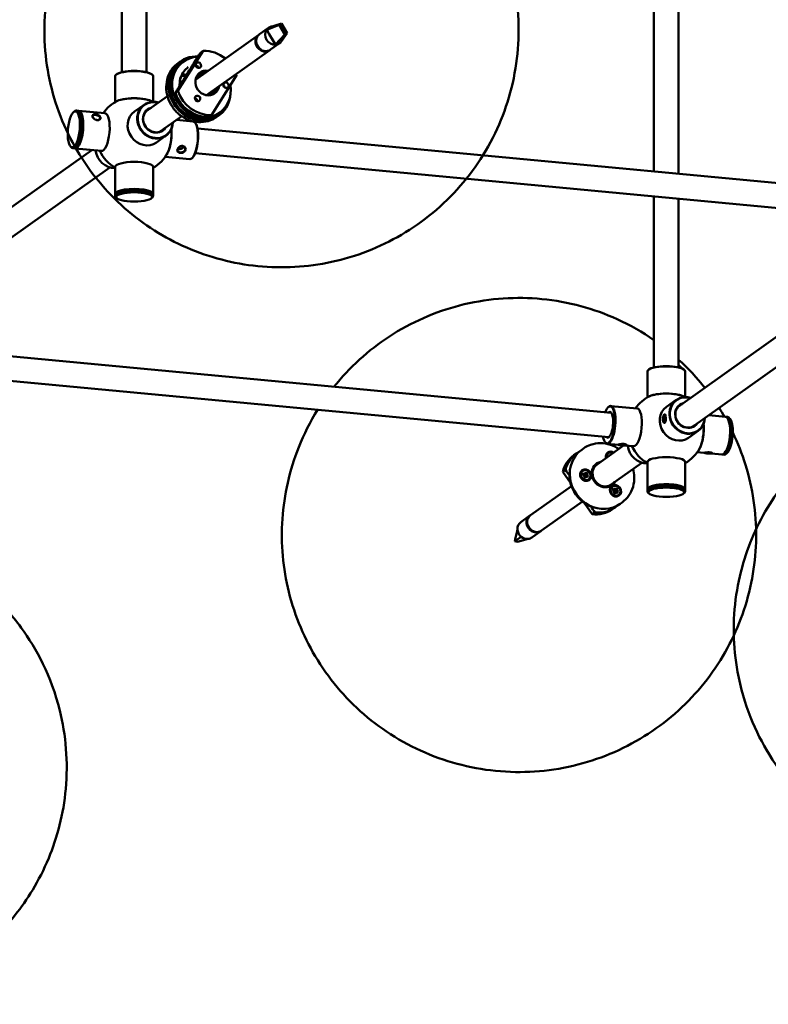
# Model space of a CAD drawing. Header units: millimetres. Extents: x 439 to 5173, y 102 to 3728.
# Tile 9 of 12: x 4333 to 4728, y 152 to 671. Entities that reach past the tile are written whole.
import ezdxf

# ---------------------------------------------------------------- set-up
doc = ezdxf.new("R2010")
doc.units = ezdxf.units.MM
doc.header["$LTSCALE"] = 18
doc.layers.add('Widoczne (ISO)', color=7, linetype='Continuous', lineweight=50)

msp = doc.modelspace()

# ---------------------------------------------------------------- linework, layer by layer
at = {"layer": 'Widoczne (ISO)', "linetype": 'Continuous', "lineweight": 50}
for p, q in [((4386.56, 643.5), (4386.56, 831.48)), ((4399.56, 643.5), (4399.56, 831.48)), ((4667.33, 591.01), (4667.33, 675.64)), ((4680.33, 589.79), (4680.33, 675.64)), ((4459.21, 663.5), (4464, 666.9)), ((4469.57, 668.48), (4463, 665.88)), ((4464.35, 663.57), (4463, 665.88)), ((4470.76, 669.15), (4469.57, 668.48)), ((4469.57, 668.48), (4470.13, 667.53)), ((4470.76, 669.15), (4469.72, 668.81)), ((4470.13, 667.53), (4472.05, 664.26)), ((4471.32, 668.2), (4470.76, 669.15)), ((4473.24, 664.93), (4471.32, 668.2)), ((4425.42, 639.46), (4458.87, 663.25)), ((4466.28, 660.3), (4464.35, 663.57)), ((4467.63, 657.99), (4466.28, 660.3)), ((4472.61, 663.31), (4467.63, 657.99)), ((4473.8, 663.98), (4470.8, 659.77)), ((4472.05, 664.26), (4472.61, 663.31)), ((4472.61, 663.31), (4473.8, 663.98)), ((4473.8, 663.98), (4473.24, 664.93)), ((4431.21, 631.31), (4464.67, 655.1)), ((4465.01, 655.35), (4469.8, 658.75)), ((4429.52, 654.74), (4416.18, 633.56)), ((4428.15, 653.76), (4429.52, 654.74)), ((4417.42, 649.12), (4416.4, 648.39)), ((4418, 648.3), (4419.03, 649.03)), ((4421.56, 646.06), (4421.28, 645.86)), ((4423.01, 646.16), (4423.45, 646.48)), ((4383.06, 641.4), (4383.06, 627.64)), ((4383.62, 642.28), (4383.43, 642.1)), ((4402.5, 642.28), (4402.7, 642.1)), ((4403.06, 641.4), (4403.06, 627.85)), ((4420.03, 641.27), (4420.13, 641.22)), ((4433.82, 620.81), (4447.16, 641.99)), ((4441.55, 635.21), (4441.51, 635.15)), ((4410.61, 630.78), (4399.26, 622.71)), ((4414.82, 632.57), (4414.62, 632.25)), ((4414.62, 632.25), (4414.87, 632.43)), ((4416.18, 633.56), (4414.81, 632.58)), ((4398.27, 626.3), (4393.21, 622.7)), ((4360.97, 622.28), (4361.42, 622.71)), ((4362.63, 623.23), (4363.57, 623.14)), ((4363.76, 623.13), (4377.67, 621.82)), ((4418.15, 620.18), (4406.8, 612.11)), ((4432.45, 619.84), (4433.82, 620.81)), ((4437.71, 620.59), (4436.68, 619.86)), ((4437.13, 621.41), (4438.15, 622.14)), ((4424.24, 617.43), (4415.44, 618.26)), ((4425.48, 616.49), (4425.33, 616.69)), ((4805.33, 578.01), (4426.51, 613.7)), ((4409.86, 610), (4404.8, 606.4)), ((4359.3, 604.56), (4359.67, 604.06)), ((4360.76, 603.32), (4361.7, 603.23)), ((4361.89, 603.21), (4375.79, 601.9)), ((4238.6, 508.46), (4370.69, 602.38)), ((4422.36, 597.52), (4409.37, 598.74)), ((4423.76, 598.21), (4423.58, 598.04)), ((4804.11, 565.07), (4425.29, 600.76)), ((4246.13, 497.86), (4380.2, 593.2)), ((4383.06, 579.24), (4383.06, 593.53)), ((4403.06, 579.24), (4403.06, 593.53)), ((4383.06, 578.08), (4383.06, 579.04)), ((4383.91, 576.94), (4383.43, 577.38)), ((4402.22, 576.94), (4402.7, 577.38)), ((4403.06, 578.08), (4403.06, 579.04)), ((4667.33, 487.66), (4667.33, 577.96)), ((4680.33, 487.66), (4680.33, 576.73)), ((4812.12, 560.8), (4680.03, 466.87)), ((4821.63, 551.62), (4687.56, 456.28)), ((4265.85, 499.45), (4644.66, 463.76)), ((4264.63, 486.51), (4643.44, 450.82)), ((4663.83, 485.57), (4663.83, 471.81)), ((4664.38, 486.44), (4664.19, 486.26)), ((4683.27, 486.44), (4683.46, 486.26)), ((4683.83, 485.57), (4683.83, 472.01)), ((4679.04, 470.46), (4673.98, 466.86)), ((4643.13, 466.6), (4643.31, 466.77)), ((4644.52, 467.29), (4658.43, 465.98)), ((4672.52, 462.53), (4672.74, 462.76)), ((4672.26, 461.12), (4672.66, 462.07)), ((4672.32, 459.71), (4672.26, 461.12)), ((4672.26, 461.12), (4673.14, 461.09)), ((4672.78, 459.25), (4672.32, 459.71)), ((4672.32, 459.71), (4672.96, 459.69)), ((4672.4, 458.81), (4672.57, 458.61)), ((4672.66, 462.07), (4673.12, 461.61)), ((4673.18, 460.2), (4672.78, 459.25)), ((4673.12, 461.61), (4673.18, 460.2)), ((4705, 461.59), (4696.2, 462.42)), ((4706.13, 461.49), (4705.19, 461.58)), ((4706.24, 460.65), (4706.1, 460.86)), ((4707.59, 460.24), (4707.22, 460.75)), ((4690.63, 454.16), (4685.57, 450.56)), ((4641.41, 448.32), (4641.56, 448.12)), ((4642.65, 447.38), (4648.55, 446.82)), ((4648.68, 446.78), (4648.54, 446.94)), ((4649.25, 446.84), (4650.21, 446.94)), ((4649.7, 446.63), (4649.71, 446.89)), ((4650.21, 446.94), (4651.62, 446.84)), ((4625.08, 441.29), (4626.45, 442.27)), ((4629.18, 444.21), (4630.21, 444.94)), ((4637.27, 436.46), (4651.3, 446.44)), ((4643.25, 442.41), (4643.16, 442.35)), ((4649.7, 446.63), (4649.25, 446.84)), ((4651.11, 446.52), (4649.7, 446.63)), ((4651.11, 446.52), (4651.13, 446.88)), ((4652.07, 446.63), (4651.11, 446.52)), ((4651.62, 446.84), (4652.07, 446.63)), ((4652.16, 446.48), (4656.56, 446.07)), ((4652.64, 446.61), (4652.78, 446.73)), ((4693.69, 442.57), (4690.13, 442.91)), ((4693.95, 442.51), (4693.85, 442.62)), ((4694.56, 442.53), (4695.6, 442.56)), ((4694.89, 442.38), (4694.56, 442.53)), ((4694.89, 442.38), (4694.9, 442.54)), ((4696.27, 442.26), (4694.89, 442.38)), ((4695.6, 442.56), (4696.98, 442.44)), ((4696.27, 442.26), (4696.28, 442.5)), ((4697.32, 442.29), (4696.27, 442.26)), ((4696.98, 442.44), (4697.32, 442.29)), ((4703.13, 441.68), (4697.59, 442.2)), ((4697.92, 442.27), (4698.07, 442.4)), ((4704.52, 442.37), (4704.34, 442.2)), ((4705.92, 442.52), (4705.47, 442.1)), ((4643.49, 441.15), (4643.68, 441.03)), ((4644.19, 441.62), (4644.28, 441.45)), ((4644.19, 441.62), (4644.26, 441.44)), ((4644.26, 441.44), (4644.19, 441.62)), ((4644.8, 425.87), (4660.97, 437.37)), ((4663.83, 423.4), (4663.83, 437.7)), ((4683.83, 423.4), (4683.83, 437.7)), ((4704.26, 441.58), (4703.32, 441.66)), ((4619.25, 432.56), (4620.61, 433.53)), ((4623.26, 426.77), (4619.25, 432.56)), ((4629.65, 433.04), (4629.57, 432.98)), ((4629.9, 431.79), (4630.63, 431.31)), ((4630.88, 431.33), (4630.5, 430.91)), ((4630.59, 432.26), (4631.04, 431.43)), ((4630.59, 432.26), (4630.9, 431.46)), ((4630.91, 431.38), (4630.59, 432.26)), ((4631.24, 431.48), (4630.77, 430.97)), ((4631.44, 432.4), (4631.29, 431.57)), ((4632.08, 432.11), (4631.68, 431.39)), ((4631.77, 431.1), (4632.6, 431.34)), ((4632.6, 431.34), (4631.84, 430.96)), ((4632.6, 431.34), (4631.85, 431.03)), ((4629.67, 431.15), (4630.5, 430.92)), ((4629.89, 430.26), (4630.65, 430.65)), ((4629.89, 430.26), (4630.56, 430.52)), ((4630.72, 430.51), (4629.89, 430.26)), ((4630.41, 429.5), (4630.81, 430.21)), ((4630.58, 430.53), (4630.56, 430.52)), ((4631.31, 430.17), (4630.66, 429.89)), ((4631.06, 429.2), (4631.21, 430.03)), ((4631.67, 430.32), (4631.37, 430.19)), ((4631.9, 429.35), (4631.45, 430.18)), ((4631.9, 429.35), (4631.51, 430.08)), ((4631.58, 430.23), (4631.9, 429.35)), ((4632.59, 429.82), (4631.86, 430.3)), ((4632.82, 430.46), (4632, 430.69)), ((4632.84, 428.56), (4632.76, 428.5)), ((4623.77, 425.03), (4602.22, 409.71)), ((4645.42, 424.78), (4645.33, 424.72)), ((4645.44, 422.88), (4646.26, 422.65)), ((4645.66, 423.52), (4646.4, 423.04)), ((4645.66, 421.99), (4646.42, 422.38)), ((4645.66, 421.99), (4646.33, 422.25)), ((4646.48, 422.24), (4645.66, 421.99)), ((4646.18, 421.23), (4646.57, 421.95)), ((4646.65, 423.06), (4646.26, 422.65)), ((4646.35, 422.27), (4646.33, 422.25)), ((4646.36, 423.99), (4646.81, 423.16)), ((4646.36, 423.99), (4646.66, 423.19)), ((4646.68, 423.11), (4646.36, 423.99)), ((4647.08, 421.9), (4646.42, 421.62)), ((4647.01, 423.21), (4646.54, 422.7)), ((4646.82, 420.94), (4646.97, 421.77)), ((4647.2, 424.13), (4647.05, 423.3)), ((4647.44, 422.05), (4647.14, 421.92)), ((4647.66, 421.08), (4647.21, 421.91)), ((4647.66, 421.08), (4647.28, 421.82)), ((4647.35, 421.96), (4647.66, 421.08)), ((4647.84, 423.84), (4647.45, 423.12)), ((4647.54, 422.83), (4648.37, 423.08)), ((4648.37, 423.08), (4647.6, 422.69)), ((4648.37, 423.08), (4647.61, 422.76)), ((4648.36, 421.55), (4647.62, 422.03)), ((4648.58, 422.19), (4647.76, 422.42)), ((4663.83, 422.24), (4663.83, 423.21)), ((4664.67, 421.1), (4664.19, 421.55)), ((4682.98, 421.1), (4683.46, 421.55)), ((4683.83, 422.24), (4683.83, 423.21)), ((4629.56, 416.88), (4608.02, 401.56)), ((4634.74, 410.18), (4630.67, 416.06)), ((4648.6, 420.29), (4648.52, 420.23)), ((4649.46, 415.69), (4650.49, 416.42)), ((4636.11, 411.15), (4634.74, 410.18)), ((4645.36, 412.77), (4646.73, 413.74)), ((4601.88, 409.46), (4597.09, 406.06)), ((4594.14, 397.04), (4594.89, 400.55)), ((4594.89, 400.55), (4595.11, 401.57)), ((4595.11, 401.57), (4595.32, 401.86)), ((4607.68, 401.31), (4602.89, 397.91)), ((4593.92, 396.02), (4597.25, 398.32)), ((4593.92, 396.02), (4594.14, 397.04)), ((4595.3, 395.58), (4593.92, 396.02)), ((4595.3, 395.58), (4600.92, 397.16))]:
    msp.add_line(p, q, dxfattribs=at)
for centre, start, end in [((4393.06, 610.32), 115.8865, 144.6185), ((4393.06, 610.32), 61.1215, 64.1135), ((4393.06, 610.32), 204.6185, 240), ((4393.06, 610.32), 300, 331.6471), ((4673.83, 454.49), 115.8865, 144.6185), ((4673.83, 454.49), 61.1215, 64.1135), ((4673.83, 454.49), 204.6185, 240), ((4673.83, 454.49), 300, 331.6471)]:
    msp.add_arc(centre, 20, start, end, dxfattribs=at)
for centre, major_axis, ratio, start_param, end_param in [((4466.9, 662.83), (-2.9, 4.07), 0.907673, 0.315624, 2.634183), ((4466.9, 662.83), (-2.9, 4.07), 0.907673, 5.971453, 6.59881), ((4461.77, 659.18), (-2.9, 4.07), 0.907673, 6.236932, 9.471031), ((4462.11, 659.42), (2.9, -4.07), 0.907673, 3.141593, 6.283185), ((4431.67, 637.77), (10.14, -14.26), 0.907673, 1.860548, 2.608131), ((4466.9, 662.83), (2.9, -4.07), 0.907673, 5.775776, 6.59881), ((4427.57, 634.86), (10.14, -14.26), 0.907673, 2.518722, 7.116201), ((4428.59, 635.59), (-9.56, 13.45), 0.907673, 5.738749, 10.497619), ((4427.57, 634.86), (-9.56, 13.45), 0.907673, 0, 3.141593), ((4431.67, 637.77), (3.91, -5.5), 0.907673, 2.404969, 7.019809), ((4426.03, 645.26), (-0.87, 1.22), 0.907673, 4.886247, 5.893818), ((4425.24, 645.91), (0.692, -0.972), 0.907673, 0.959602, 1.331884), ((4425.14, 645.84), (-0.87, 1.22), 0.907673, 4.099342, 4.206573), ((4393.06, 641.4), (-10, 0), 0.258819, 3.141593, 6.283185), ((4393.06, 641.6), (9.8, 0), 0.258819, 0.271264, 2.870329), ((4420.14, 639.34), (-1.74, 2.44), 0.907673, 5.419167, 7.871522), ((4419.12, 638.61), (-1.74, 2.44), 0.907673, 5.290283, 6.049892), ((4427.57, 634.86), (-3.07, 4.32), 0.907673, 5.945114, 6.054859), ((4427.57, 634.86), (-3.48, 4.89), 0.907673, 5.6975, 5.958782), ((4427.4, 634.73), (-3.77, 5.3), 0.907673, 5.590025, 5.871128), ((4427.57, 634.86), (4.06, -5.7), 0.907673, 2.366399, 2.685362), ((4428.59, 635.59), (-4.06, 5.7), 0.907673, 5.507992, 5.918945), ((4429.99, 636.58), (-3.91, 5.5), 0.907673, 5.546561, 6.114355), ((4429.28, 636.07), (-4.06, 5.7), 0.907673, 5.507992, 5.954537), ((4431.67, 637.77), (10.14, -14.26), 0.907673, 1.248701, 1.281045), ((4428.59, 635.59), (4.06, -5.7), 0.907673, 0.364241, 0.775193), ((4429.99, 636.58), (3.91, -5.5), 0.907673, 0.16883, 0.736624), ((4429.28, 636.07), (4.06, -5.7), 0.907673, 0.328649, 0.775193), ((4439.23, 635.73), (-0.87, 1.22), 0.907673, 4.02101, 4.927504), ((4393.06, 627.11), (10, 0), 0.258819, 0.322376, 2.819217), ((4393.06, 627.11), (9.9, 0), 0.258819, 0.489959, 2.651634), ((4429.28, 636.07), (9.56, -13.45), 0.907673, 4.380234, 5.506747), ((4430.3, 636.8), (-10.14, 14.26), 0.907673, 1.248701, 2.608131), ((4431.67, 637.77), (-10.14, 14.26), 0.907673, 1.248701, 2.608131), ((4424.62, 628.68), (0.87, -1.22), 0.907673, 0.736364, 1.684504), ((4427.57, 634.86), (3.07, -4.32), 0.907673, 0.228326, 0.338071), ((4427.57, 634.86), (3.48, -4.89), 0.907673, 0.324403, 0.585686), ((4427.4, 634.73), (-3.77, 5.3), 0.907673, 3.55365, 3.834753), ((4427.57, 634.86), (4.06, -5.7), 0.907673, 0.45623, 0.775193), ((4361.7, 613.28), (-0.94, -9.96), 0.330366, 5.925594, 9.782369), ((4404.07, 618.15), (-5.8, 8.15), 0.907673, 5.419973, 10.28799), ((4404.14, 618.2), (5.68, -7.99), 0.907673, 2.29597, 7.128808), ((4404.14, 618.2), (-3.97, 5.58), 0.907673, 5.962137, 9.745826), ((4404.07, 618.15), (3.85, -5.42), 0.907673, 2.928794, 6.495984), ((4425.65, 629.41), (0.87, -1.22), 0.907673, 6.248883, 6.300968), ((4362.64, 613.19), (0.94, 9.96), 0.330366, 3.141593, 6.283185), ((4362.82, 613.17), (-0.94, -9.96), 0.330366, 6.254612, 9.453352), ((4376.73, 611.86), (0.94, 9.96), 0.330366, 3.141593, 6.283185), ((4399.01, 614.55), (5.8, -8.15), 0.907673, 3.141593, 6.283185), ((4409.4, 608.78), (0.94, 9.96), 0.330366, 3.615062, 5.240709), ((4409.4, 608.78), (-0.93, -9.85), 0.330366, 0.662038, 2.096362), ((4423.3, 607.47), (0.94, 9.96), 0.330366, 3.141593, 6.283185), ((4423.49, 607.45), (-0.92, -9.76), 0.330366, 0.357591, 2.784002), ((4382.06, 602.49), (-5.8, 8.15), 0.907673, 1.028805, 2.584325), ((4393.06, 593.53), (-10, 0), 0.258819, 3.141593, 6.283185), ((4393.06, 578.08), (10, 0), 0.258819, 6.011922, 9.696042), ((4393.06, 579.24), (10, 0), 0.258819, 6.245856, 9.462107), ((4393.06, 579.04), (-10, 0), 0.258819, 3.141593, 6.283185), ((4673.83, 485.57), (-10, 0), 0.258819, 3.141593, 6.283185), ((4673.83, 485.76), (9.8, 0), 0.258819, 0.271264, 2.870329), ((4673.83, 471.27), (10, 0), 0.258819, 0.322376, 2.819217), ((4673.83, 471.27), (9.9, 0), 0.258819, 0.489959, 2.651634), ((4643.4, 457.35), (0.92, 9.76), 0.330366, 2.29597, 7.128808), ((4643.59, 457.34), (-0.94, -9.96), 0.330366, 5.925594, 9.782369), ((4684.83, 462.31), (-5.8, 8.15), 0.907673, 5.419973, 10.28799), ((4684.9, 462.36), (5.68, -7.99), 0.907673, 2.29597, 7.128808), ((4684.9, 462.36), (-3.97, 5.58), 0.907673, 5.962137, 9.745826), ((4684.83, 462.31), (3.85, -5.42), 0.907673, 2.928794, 6.495984), ((4643.4, 457.35), (-0.64, -6.82), 0.330366, 5.962137, 9.745826), ((4643.59, 457.34), (0.62, 6.62), 0.330366, 5.965551, 6.495984), ((4657.49, 456.03), (0.94, 9.96), 0.330366, 3.141593, 6.283185), ((4679.77, 458.71), (5.8, -8.15), 0.907673, 3.141593, 6.283185), ((4690.16, 452.95), (0.94, 9.96), 0.330366, 3.615062, 5.240709), ((4690.16, 452.95), (-0.93, -9.85), 0.330366, 0.662038, 2.096362), ((4704.07, 451.64), (0.94, 9.96), 0.330366, 3.141593, 6.283185), ((4704.25, 451.62), (-0.94, -9.96), 0.330366, 6.254612, 9.453352), ((4705.19, 451.53), (0.94, 9.96), 0.330366, 3.141593, 6.283185), ((4704.25, 451.62), (-0.92, -9.76), 0.330366, 0.357591, 2.784002), ((4705.66, 451.49), (-0.89, -9.46), 0.330366, 0.357591, 2.784002), ((4643.59, 457.34), (-0.62, -6.62), 0.330366, 6.070386, 6.600819), ((4636.59, 428.01), (-10.14, 14.26), 0.907673, 6.177304, 6.949202), ((4639.32, 429.95), (-10.14, 14.26), 0.907673, 0, 3.141593), ((4644.84, 440.16), (-1.83, 2.57), 0.907673, 5.164122, 7.402249), ((4644.76, 440.1), (-1.59, 2.24), 0.907673, 0, 1.047175), ((4644.84, 440.16), (-1.59, 2.24), 0.907673, 5.23601, 7.33036), ((4662.82, 446.66), (-5.8, 8.15), 0.907673, 1.028805, 2.584325), ((4635.22, 427.03), (-10.14, 14.26), 0.907673, 0, 0.666016), ((4641.03, 431.17), (-4.06, 5.7), 0.907673, 5.902934, 9.805029), ((4673.83, 437.7), (-10, 0), 0.258819, 3.141593, 6.283185), ((4638.3, 429.22), (-9.56, 13.45), 0.907673, 0.776438, 2.365155), ((4631.16, 430.74), (1.59, -2.24), 0.907673, 3.141593, 6.283185), ((4630.73, 431.48), (0.124, -0.174), 0.907673, 5.124175, 6.751123), ((4631.14, 431.66), (0.27, 0.169), 0.603739, 3.367054, 4.023361), ((4630.83, 431.54), (0.077, -0.182), 0.205399, 0.39467, 1.050978), ((4631.09, 431.63), (0.124, -0.174), 0.907673, 5.383319, 7.010267), ((4631.86, 431.28), (0.124, -0.174), 0.907673, 3.553378, 5.180327), ((4641.03, 431.17), (-3.77, 5.3), 0.907673, 0, 3.141593), ((4640.86, 431.05), (3.77, -5.3), 0.907673, 3.123808, 6.30097), ((4640.69, 430.92), (-3.77, 5.3), 0.907673, 6.247611, 6.265401), ((4630.46, 430.72), (-0.124, 0.174), 0.907673, 3.812522, 5.439471), ((4630.71, 430.42), (-0.475, 0.669), 0.907673, 2.216174, 2.252402), ((4630.54, 430.74), (0.092, 0.262), 0.491056, 3.879551, 4.535859), ((4630.69, 430.41), (0.247, -0.047), 0.412559, 1.548161, 2.204468), ((4630.63, 430.33), (-0.124, 0.174), 0.907673, 3.553378, 5.180327), ((4630.71, 430.42), (0.475, -0.669), 0.907673, 2.028058, 2.16803), ((4631.4, 429.98), (-0.124, 0.174), 0.907673, 5.383319, 7.010267), ((4631.5, 430.04), (-0.096, 0.168), 0.187487, 4.859755, 5.516063), ((4631.81, 430.17), (-0.28, -0.148), 0.599746, 5.278816, 5.935123), ((4631.76, 430.12), (-0.124, 0.174), 0.907673, 5.124175, 6.751123), ((4631.94, 431.3), (-0.113, -0.263), 0.515845, 5.771432, 6.427739), ((4632.09, 430.96), (-0.26, 0.029), 0.445266, 5.95337, 6.609678), ((4632.03, 430.89), (0.124, -0.174), 0.907673, 3.812522, 5.439471), ((4673.83, 423.4), (10, 0), 0.258819, 6.245856, 9.462107), ((4646.93, 422.48), (1.59, -2.24), 0.907673, 3.141593, 6.283185), ((4640.69, 430.92), (3.77, -5.3), 0.907673, 0.017784, 0.035574), ((4646.22, 422.45), (-0.124, 0.174), 0.907673, 3.812522, 5.439471), ((4646.48, 422.16), (-0.475, 0.669), 0.907673, 2.216174, 2.252402), ((4646.31, 422.47), (0.092, 0.262), 0.491056, 3.879551, 4.535859), ((4646.46, 422.14), (0.247, -0.047), 0.412559, 1.548161, 2.204468), ((4646.49, 423.21), (0.124, -0.174), 0.907673, 5.124175, 6.751123), ((4646.4, 422.06), (-0.124, 0.174), 0.907673, 3.553378, 5.180327), ((4646.9, 423.4), (0.27, 0.169), 0.603739, 3.367054, 4.023361), ((4646.59, 423.27), (0.077, -0.182), 0.205399, 0.39467, 1.050978), ((4646.48, 422.16), (0.475, -0.669), 0.907673, 2.028058, 2.16803), ((4646.85, 423.36), (0.124, -0.174), 0.907673, 5.383319, 7.010267), ((4647.17, 421.71), (-0.124, 0.174), 0.907673, 5.383319, 7.010267), ((4647.26, 421.77), (-0.096, 0.168), 0.187487, 4.859755, 5.516063), ((4647.57, 421.9), (-0.28, -0.148), 0.599746, 5.278816, 5.935123), ((4647.53, 421.86), (-0.124, 0.174), 0.907673, 5.124175, 6.751123), ((4647.62, 423.01), (0.124, -0.174), 0.907673, 3.553378, 5.180327), ((4647.7, 423.03), (-0.113, -0.263), 0.515845, 5.771432, 6.427739), ((4647.85, 422.7), (-0.26, 0.029), 0.445266, 5.95337, 6.609678), ((4647.8, 422.62), (0.124, -0.174), 0.907673, 3.812522, 5.439471), ((4673.83, 422.24), (10, 0), 0.258819, 6.011922, 9.696042), ((4673.83, 423.21), (-10, 0), 0.258819, 3.141593, 6.283185), ((4635.22, 427.03), (10.14, -14.26), 0.907673, 5.589772, 6.283185), ((4636.59, 428.01), (10.14, -14.26), 0.907673, 5.589772, 6.389067), ((4599.99, 401.98), (-2.9, 4.07), 0.907673, 0, 1.85342), ((4605.12, 405.63), (2.9, -4.07), 0.907673, 3.141593, 6.283185), ((4604.78, 405.39), (-2.9, 4.07), 0.907673, 6.236932, 9.471031), ((4599.99, 401.98), (-2.9, 4.07), 0.907673, 1.85342, 2.676454), ((4599.99, 401.98), (2.9, -4.07), 0.907673, 5.818047, 6.283185)]:
    msp.add_ellipse(centre, major_axis=major_axis, ratio=ratio, start_param=start_param, end_param=end_param, dxfattribs=at)
for centre, major_axis, ratio in [((4426.95, 647.13), (0.87, -1.22), 0.907673), ((4441.53, 636.59), (0.87, -1.22), 0.907673), ((4426.52, 629.61), (0.87, -1.22), 0.907673), ((4361.23, 613.32), (0.89, 9.46), 0.330366), ((4393.06, 577.6), (-9.5, 0), 0.258819), ((4672.72, 460.66), (-0.06, -2), 0.345585), ((4650.66, 446.73), (-2, 0.09), 0.138725), ((4695.94, 442.41), (-2, 0.12), 0.092472), ((4631.25, 430.8), (-1.83, 2.57), 0.907673), ((4631.25, 430.8), (-1.59, 2.24), 0.907673), ((4647.01, 422.54), (-1.83, 2.57), 0.907673), ((4647.01, 422.54), (1.59, -2.24), 0.907673), ((4673.83, 421.76), (-9.5, 0), 0.258819)]:
    msp.add_ellipse(centre, major_axis=major_axis, ratio=ratio, dxfattribs=at)
for points, knots in [([(4425.47, 782.2), (4437.91, 787.03), (4450.93, 789.77), (4477.05, 791.25), (4490.1, 789.83), (4515.21, 783.3), (4527.16, 777.98), (4549.09, 764.05), (4558.95, 755.28), (4575.71, 735), (4582.54, 723.4), (4592.25, 698.37), (4595.17, 684.93), (4596.34, 657.61), (4594.78, 643.75), (4586.98, 617.33), (4581, 604.74), (4565.18, 582.4), (4555.55, 572.57), (4533.79, 556.68), (4521.73, 550.57), (4496.54, 542.43), (4483.41, 540.46), (4457.31, 540.49), (4444.38, 542.65), (4419.7, 550.61), (4408.07, 556.6), (4386.94, 571.78), (4377.57, 581.13), (4361.97, 602.43), (4355.8, 614.45), (4347.57, 640.12), (4345.45, 653.75), (4345.93, 681.17), (4348.33, 694.91), (4357.73, 720.81), (4364.46, 732.99), (4381.55, 754.29), (4391.72, 763.49), (4410.17, 775.36), (4417.7, 779.18), (4425.47, 782.2)], [0, 0, 0, 0, 0.29356, 0.29356, 0.599296, 0.599296, 0.923244, 0.923244, 1.265375, 1.265375, 1.617529, 1.617529, 1.965589, 1.965589, 2.297157, 2.297157, 2.608513, 2.608513, 2.904659, 2.904659, 3.195123, 3.195123, 3.490289, 3.490289, 3.799065, 3.799065, 4.126588, 4.126588, 4.471421, 4.471421, 4.823955, 4.823955, 5.169713, 5.169713, 5.49754, 5.49754, 5.805523, 5.805523, 6.099843, 6.099843, 6.283185, 6.283185, 6.283185, 6.283185]), ([(4414.81, 632.58), (4416.93, 636.09), (4419.11, 639.6), (4423.4, 646.42), (4425.72, 650.03), (4428.15, 653.76)], [35.882115, 35.882115, 35.882115, 35.882115, 37.196513, 37.196513, 38.510912, 38.510912, 38.510912, 38.510912]), ([(4436.68, 619.86), (4435.3, 618.88), (4433.75, 618.14), (4430.45, 617.21), (4428.71, 617.02), (4425.2, 617.22), (4423.44, 617.61), (4420.07, 618.93), (4418.46, 619.87), (4415.56, 622.2), (4414.27, 623.59), (4412.16, 626.7), (4411.33, 628.41), (4410.23, 631.97), (4409.96, 633.82), (4409.99, 637.47), (4410.3, 639.26), (4411.45, 642.61), (4412.3, 644.16), (4414.24, 646.61), (4415.26, 647.58), (4416.4, 648.39)], [3.499212, 3.499212, 3.499212, 3.499212, 3.812016, 3.812016, 4.12664, 4.12664, 4.445372, 4.445372, 4.768045, 4.768045, 5.093104, 5.093104, 5.418851, 5.418851, 5.743673, 5.743673, 6.065828, 6.065828, 6.38383, 6.38383, 6.640805, 6.640805, 6.640805, 6.640805]), ([(4417.05, 636.25), (4417.04, 636.49), (4417.03, 636.73), (4417.04, 638.26), (4417.24, 639.54), (4418.05, 641.92), (4418.64, 643.03), (4420.02, 644.79), (4420.75, 645.48), (4421.56, 646.06)], [5.0968768, 5.0968768, 5.0968768, 5.0968768, 5.1554568, 5.1554568, 5.4751242, 5.4751242, 5.7953884, 5.7953884, 6.0576728, 6.0576728, 6.0576728, 6.0576728]), ([(4426.73, 645.72), (4426.74, 645.8), (4426.74, 645.89), (4426.74, 646.01), (4426.73, 646.04), (4426.73, 646.08)], [-0.32444528, -0.32444528, -0.32444528, -0.32444528, -0.29834461, -0.29834461, -0.2876747, -0.2876747, -0.2876747, -0.2876747]), ([(4426.31, 628.19), (4426.32, 628.35), (4426.3, 628.5), (4426.22, 628.83), (4426.15, 629.01), (4425.93, 629.33), (4425.8, 629.47), (4425.5, 629.7), (4425.34, 629.78), (4425.15, 629.84), (4425.14, 629.84), (4425.12, 629.85)], [-0.6400508, -0.6400508, -0.6400508, -0.6400508, -0.5911745, -0.5911745, -0.5348184, -0.5348184, -0.4755023, -0.4755023, -0.420588, -0.420588, -0.415175, -0.415175, -0.415175, -0.415175]), ([(4375.31, 619.66), (4375.26, 619.85), (4375.14, 620.05), (4374.82, 620.38), (4374.63, 620.53), (4374.11, 620.83), (4373.72, 620.97), (4373.11, 621.12), (4372.88, 621.16), (4372.47, 621.2), (4372.25, 621.2), (4371.82, 621.16), (4371.6, 621.11), (4371.21, 620.92), (4371.07, 620.75), (4370.99, 620.38), (4371.01, 620.22), (4371.09, 619.93), (4371.15, 619.78), (4371.37, 619.42), (4371.54, 619.2), (4372.01, 618.76), (4372.34, 618.54), (4372.98, 618.26), (4373.27, 618.18), (4373.81, 618.13), (4374.09, 618.15), (4374.5, 618.27), (4374.65, 618.34), (4374.98, 618.55), (4375.13, 618.71), (4375.31, 619.04), (4375.35, 619.2), (4375.35, 619.46), (4375.34, 619.56), (4375.31, 619.66)], [-2.186909, -2.186909, -2.186909, -2.186909, -2.108807, -2.108807, -2.039004, -2.039004, -1.93396, -1.93396, -1.874493, -1.874493, -1.812984, -1.812984, -1.736309, -1.736309, -1.628413, -1.628413, -1.562078, -1.562078, -1.507561, -1.507561, -1.430405, -1.430405, -1.327768, -1.327768, -1.249662, -1.249662, -1.171556, -1.171556, -1.120016, -1.120016, -1.038785, -1.038785, -0.9763, -0.9763, -0.937247, -0.937247, -0.937247, -0.937247]), ([(4371.76, 619), (4371.6, 619.16), (4371.45, 619.34), (4371.27, 619.65), (4371.22, 619.78), (4371.14, 620.04), (4371.13, 620.18), (4371.19, 620.52), (4371.32, 620.68), (4371.68, 620.86), (4371.87, 620.91), (4372.28, 620.95), (4372.47, 620.95), (4372.86, 620.91), (4373.07, 620.88), (4373.64, 620.74), (4373.99, 620.6), (4374.46, 620.32), (4374.63, 620.18), (4374.92, 619.88), (4375.02, 619.7), (4375.07, 619.53)], [1.4362765, 1.4362765, 1.4362765, 1.4362765, 1.5075605, 1.5075605, 1.5620776, 1.5620776, 1.6284125, 1.6284125, 1.7363093, 1.7363093, 1.812984, 1.812984, 1.8744931, 1.8744931, 1.9339595, 1.9339595, 2.0390044, 2.0390044, 2.1088073, 2.1088073, 2.1869087, 2.1869087, 2.1869087, 2.1869087]), ([(4375.07, 619.53), (4375.09, 619.44), (4375.11, 619.35), (4375.1, 619.12), (4375.07, 618.98), (4374.91, 618.68), (4374.78, 618.53), (4374.48, 618.34), (4374.34, 618.28), (4373.97, 618.17), (4373.71, 618.15), (4373.4, 618.18), (4373.34, 618.19), (4373.28, 618.2)], [0.9372466, 0.9372466, 0.9372466, 0.9372466, 0.9762998, 0.9762998, 1.038785, 1.038785, 1.1200157, 1.1200157, 1.1715557, 1.1715557, 1.2496621, 1.2496621, 1.2674241, 1.2674241, 1.2674241, 1.2674241]), ([(4415.92, 602.74), (4415.84, 602.5), (4415.81, 602.26), (4415.87, 601.83), (4415.95, 601.65), (4416.22, 601.26), (4416.48, 601.07), (4417, 600.89), (4417.2, 600.85), (4417.62, 600.81), (4417.85, 600.81), (4418.38, 600.88), (4418.67, 600.96), (4419.3, 601.23), (4419.63, 601.46), (4420.01, 601.94), (4420.11, 602.14), (4420.23, 602.5), (4420.25, 602.68), (4420.24, 603.11), (4420.18, 603.36), (4419.9, 603.88), (4419.66, 604.13), (4419.11, 604.43), (4418.84, 604.52), (4418.3, 604.57), (4418, 604.54), (4417.53, 604.4), (4417.34, 604.32), (4416.9, 604.08), (4416.67, 603.89), (4416.3, 603.49), (4416.17, 603.29), (4416, 602.98), (4415.95, 602.86), (4415.92, 602.74)], [-2.186909, -2.186909, -2.186909, -2.186909, -2.108807, -2.108807, -2.039004, -2.039004, -1.93396, -1.93396, -1.874493, -1.874493, -1.812984, -1.812984, -1.736309, -1.736309, -1.628413, -1.628413, -1.562078, -1.562078, -1.507561, -1.507561, -1.430405, -1.430405, -1.327768, -1.327768, -1.249662, -1.249662, -1.171556, -1.171556, -1.120016, -1.120016, -1.038785, -1.038785, -0.9763, -0.9763, -0.937247, -0.937247, -0.937247, -0.937247]), ([(4416.06, 602.83), (4416.09, 602.94), (4416.14, 603.05), (4416.28, 603.33), (4416.4, 603.5), (4416.73, 603.87), (4416.94, 604.04), (4417.35, 604.26), (4417.52, 604.34), (4417.96, 604.47), (4418.23, 604.49), (4418.73, 604.45), (4418.99, 604.37), (4419.49, 604.08), (4419.71, 603.85), (4419.95, 603.39), (4420.01, 603.16), (4420.01, 602.77), (4419.99, 602.61), (4419.89, 602.29), (4419.79, 602.11), (4419.45, 601.68), (4419.16, 601.46), (4418.59, 601.21), (4418.32, 601.13), (4417.83, 601.06), (4417.62, 601.06), (4417.23, 601.09), (4417.04, 601.13), (4416.57, 601.31), (4416.33, 601.49), (4416.08, 601.85), (4416.02, 602.02), (4415.97, 602.4), (4415.99, 602.62), (4416.06, 602.83)], [0.937247, 0.937247, 0.937247, 0.937247, 0.9763, 0.9763, 1.038785, 1.038785, 1.120016, 1.120016, 1.171556, 1.171556, 1.249662, 1.249662, 1.327768, 1.327768, 1.430405, 1.430405, 1.507561, 1.507561, 1.562078, 1.562078, 1.628413, 1.628413, 1.736309, 1.736309, 1.812984, 1.812984, 1.874493, 1.874493, 1.93396, 1.93396, 2.039004, 2.039004, 2.108807, 2.108807, 2.186909, 2.186909, 2.186909, 2.186909]), ([(4416.13, 603.03), (4416.3, 602.97), (4416.49, 602.94), (4416.93, 602.89), (4417.21, 602.9), (4417.75, 603), (4418.02, 603.08), (4418.48, 603.3), (4418.7, 603.45), (4419.04, 603.81), (4419.16, 604.02), (4419.23, 604.23)], [0.5665763, 0.5665763, 0.5665763, 0.5665763, 0.6274029, 0.6274029, 0.7058418, 0.7058418, 0.7842808, 0.7842808, 0.8626926, 0.8626926, 0.9396013, 0.9396013, 0.9396013, 0.9396013]), ([(4647.83, 513.13), (4635.68, 518.65), (4622.26, 522.38), (4594.84, 525.03), (4580.92, 524.2), (4554.24, 517.87), (4541.49, 512.61), (4518.56, 498.31), (4508.37, 489.38), (4499.46, 478.67), (4498.99, 478.1), (4498.53, 477.53)], [0, 0, 0, 0, 0.3345, 0.3345, 0.648711, 0.648711, 0.946574, 0.946574, 1.237215, 1.237215, 1.253373, 1.253373, 1.253373, 1.253373]), ([(4728.01, 283.6), (4721.01, 294.95), (4714.49, 309.82), (4709.01, 340.08), (4708.76, 354.33), (4712.71, 380.83), (4716.74, 392.98), (4727.34, 415.17), (4734.09, 424.47), (4749.2, 441.7), (4757.2, 447.92), (4774.95, 460.03), (4782.93, 463.39), (4801.82, 470.68), (4809.03, 471.83), (4818.22, 473.25), (4820.86, 473.56), (4826.22, 474.04), (4828.9, 474.18), (4834.26, 474.31), (4836.94, 474.28), (4842.29, 474.06), (4844.93, 473.88), (4854.47, 472.86), (4861.76, 472.11), (4881.55, 465.3), (4889.35, 462.4), (4906.17, 451.95), (4912.77, 447.34), (4925.14, 435.69), (4930.39, 430.06), (4943.49, 412.07), (4951.47, 397.36), (4959.15, 366.31), (4960.36, 351.81), (4957.88, 324.61), (4954.49, 312.01), (4944.93, 288.99), (4938.56, 279.14), (4924.12, 260.98), (4916.24, 254.21), (4898.84, 241.18), (4890.78, 237.35), (4872.01, 229.22), (4864.66, 227.74), (4855.79, 226.01), (4853.39, 225.63), (4848.47, 224.97), (4846.04, 224.73), (4841.12, 224.37), (4838.67, 224.27), (4833.78, 224.2), (4831.34, 224.23), (4822.13, 224.65), (4815.31, 225.12), (4797.6, 229.61), (4790.13, 231.61), (4772.64, 240.36), (4765.66, 244.26), (4748.56, 257.72), (4738.03, 267.37), (4728.01, 283.6)], [0, 0, 0, 0, 0.111519, 0.111519, 0.196873, 0.196873, 0.281403, 0.281403, 0.381595, 0.381595, 0.520942, 0.520942, 0.748868, 0.748868, 1.189276, 1.189276, 1.397028, 1.397028, 1.63793, 1.63793, 1.888895, 1.888895, 2.120828, 2.120828, 2.654972, 2.654972, 2.904857, 2.904857, 3.031726, 3.031726, 3.113655, 3.113655, 3.236063, 3.236063, 3.323591, 3.323591, 3.407057, 3.407057, 3.503055, 3.503055, 3.6328, 3.6328, 3.838754, 3.838754, 4.225259, 4.225259, 4.392964, 4.392964, 4.593384, 4.593384, 4.817038, 4.817038, 5.04413, 5.04413, 5.645124, 5.645124, 5.964155, 5.964155, 6.12367, 6.12367, 6.283185, 6.283185, 6.283185, 6.283185]), ([(4489.87, 465.29), (4485.93, 458.96), (4482.61, 452.35), (4474.97, 433.21), (4472.17, 420.39), (4470.38, 394.52), (4471.62, 381.49), (4477.86, 356.26), (4483.05, 344.12), (4496.96, 321.77), (4505.79, 311.61), (4526.47, 294.44), (4538.29, 287.4), (4563.85, 277.61), (4577.48, 274.7), (4605.02, 273.72), (4618.85, 275.4), (4645.04, 283.31), (4657.41, 289.32), (4679.38, 304.9), (4688.99, 314.38), (4704.7, 335.67), (4710.73, 347.49), (4719, 372.24), (4721.06, 385.18), (4721.36, 411.1), (4719.38, 424.04), (4713.8, 442.08), (4711.55, 447.81), (4708.91, 453.32)], [1.36443, 1.36443, 1.36443, 1.36443, 1.531061, 1.531061, 1.837369, 1.837369, 2.162009, 2.162009, 2.504686, 2.504686, 2.856953, 2.856953, 3.204602, 3.204602, 3.535454, 3.535454, 3.846142, 3.846142, 4.141909, 4.141909, 4.432365, 4.432365, 4.727878, 4.727878, 5.037263, 5.037263, 5.365475, 5.365475, 5.525832, 5.525832, 5.525832, 5.525832]), ([(4671.94, 460.11), (4671.96, 459.83), (4672.01, 459.55), (4672.16, 459.09), (4672.25, 458.9), (4672.49, 458.55), (4672.67, 458.42), (4672.93, 458.38), (4673.02, 458.41), (4673.17, 458.51), (4673.24, 458.61), (4673.37, 458.89), (4673.42, 459.1), (4673.51, 459.65), (4673.52, 460.05), (4673.52, 460.72), (4673.51, 460.98), (4673.48, 461.4), (4673.47, 461.6), (4673.42, 462.04), (4673.38, 462.27), (4673.28, 462.68), (4673.21, 462.83), (4673.02, 462.93), (4672.93, 462.92), (4672.77, 462.8), (4672.7, 462.73), (4672.62, 462.64)], [-2.1869087, -2.1869087, -2.1869087, -2.1869087, -2.1088073, -2.1088073, -2.0390044, -2.0390044, -1.9339595, -1.9339595, -1.8744931, -1.8744931, -1.812984, -1.812984, -1.7363093, -1.7363093, -1.6284125, -1.6284125, -1.5620776, -1.5620776, -1.5075605, -1.5075605, -1.4304046, -1.4304046, -1.3277685, -1.3277685, -1.2496621, -1.2496621, -1.1990454, -1.1990454, -1.1990454, -1.1990454]), ([(4672.15, 461.68), (4672.11, 461.55), (4672.07, 461.41), (4671.99, 461.02), (4671.95, 460.78), (4671.93, 460.39), (4671.93, 460.25), (4671.94, 460.11)], [-1.0793112, -1.0793112, -1.0793112, -1.0793112, -1.038785, -1.038785, -0.9762998, -0.9762998, -0.9372466, -0.9372466, -0.9372466, -0.9372466]), ([(4648.74, 444.63), (4647.38, 445.56), (4645.89, 446.31), (4642.63, 447.41), (4640.83, 447.71), (4637.29, 447.72), (4635.55, 447.43), (4632.59, 446.4), (4631.34, 445.75), (4630.21, 444.94)], [6.681166, 6.681166, 6.681166, 6.681166, 6.970548, 6.970548, 7.292703, 7.292703, 7.610705, 7.610705, 7.86768, 7.86768, 7.86768, 7.86768]), ([(4652.79, 446.53), (4652.89, 446.57), (4652.94, 446.62), (4652.91, 446.75), (4652.85, 446.81), (4652.6, 446.98), (4652.35, 447.08), (4651.85, 447.2), (4651.64, 447.23), (4651.23, 447.27), (4650.99, 447.28), (4650.46, 447.27), (4650.16, 447.25), (4649.51, 447.17), (4649.16, 447.1), (4648.74, 447), (4648.61, 446.96), (4648.46, 446.91), (4648.42, 446.89), (4648.38, 446.85), (4648.42, 446.84), (4648.55, 446.82), (4648.6, 446.82), (4648.65, 446.82)], [-2.1869087, -2.1869087, -2.1869087, -2.1869087, -2.1088073, -2.1088073, -2.0390044, -2.0390044, -1.9339595, -1.9339595, -1.8744931, -1.8744931, -1.812984, -1.812984, -1.7363093, -1.7363093, -1.6284125, -1.6284125, -1.5620776, -1.5620776, -1.5075605, -1.5075605, -1.4304046, -1.4304046, -1.398855, -1.398855, -1.398855, -1.398855]), ([(4652.2, 446.49), (4652.36, 446.48), (4652.49, 446.48), (4652.68, 446.5), (4652.74, 446.52), (4652.79, 446.53)], [-1.0320639, -1.0320639, -1.0320639, -1.0320639, -0.97629981, -0.97629981, -0.93724657, -0.93724657, -0.93724657, -0.93724657]), ([(4693.81, 442.61), (4693.71, 442.59), (4693.66, 442.58), (4693.69, 442.57), (4693.76, 442.57), (4693.87, 442.57), (4693.88, 442.57), (4693.9, 442.57)], [-2.1869087, -2.1869087, -2.1869087, -2.1869087, -2.1088073, -2.1088073, -2.0390044, -2.0390044, -2.0312977, -2.0312977, -2.0312977, -2.0312977]), ([(4697.6, 442.2), (4697.63, 442.2), (4697.67, 442.2), (4697.86, 442.19), (4697.99, 442.19), (4698.13, 442.22), (4698.18, 442.24), (4698.22, 442.32), (4698.18, 442.38), (4697.97, 442.52), (4697.76, 442.61), (4697.25, 442.75), (4696.98, 442.79), (4696.45, 442.84), (4696.14, 442.85), (4695.64, 442.84), (4695.44, 442.83), (4694.96, 442.79), (4694.7, 442.75), (4694.28, 442.69), (4694.12, 442.67), (4693.92, 442.63), (4693.85, 442.62), (4693.81, 442.61)], [-1.6426411, -1.6426411, -1.6426411, -1.6426411, -1.6284125, -1.6284125, -1.5620776, -1.5620776, -1.5075605, -1.5075605, -1.4304046, -1.4304046, -1.3277685, -1.3277685, -1.2496621, -1.2496621, -1.1715557, -1.1715557, -1.1200157, -1.1200157, -1.038785, -1.038785, -0.9762998, -0.9762998, -0.9372466, -0.9372466, -0.9372466, -0.9372466]), ([(4643.49, 441.15), (4643.51, 441.14), (4643.52, 441.13), (4643.54, 441.11), (4643.55, 441.09), (4643.56, 441.07), (4643.57, 441.06), (4643.57, 441.06)], [0.02076039, 0.02076039, 0.02076039, 0.02076039, 0.02593303, 0.02593303, 0.03109721, 0.03109721, 0.03532758, 0.03532758, 0.03532758, 0.03532758]), ([(4629.9, 431.79), (4629.91, 431.78), (4629.93, 431.76), (4629.95, 431.74), (4629.96, 431.73), (4629.97, 431.71), (4629.97, 431.7), (4629.97, 431.69)], [0.02076039, 0.02076039, 0.02076039, 0.02076039, 0.02593303, 0.02593303, 0.03109721, 0.03109721, 0.03532758, 0.03532758, 0.03532758, 0.03532758]), ([(4632.08, 432.11), (4632.07, 432.1), (4632.06, 432.08), (4632.04, 432.05), (4632.03, 432.03), (4632.01, 432.01), (4632, 432), (4631.99, 431.99)], [0.02076039, 0.02076039, 0.02076039, 0.02076039, 0.02593303, 0.02593303, 0.03109721, 0.03109721, 0.03532758, 0.03532758, 0.03532758, 0.03532758]), ([(4650.49, 416.42), (4651.87, 417.4), (4653.08, 418.63), (4655.05, 421.43), (4655.8, 423.01), (4656.76, 426.39), (4656.97, 428.18), (4656.85, 431.34), (4656.64, 432.7), (4656.28, 434.03)], [4.726088, 4.726088, 4.726088, 4.726088, 5.038892, 5.038892, 5.353515, 5.353515, 5.672247, 5.672247, 5.912602, 5.912602, 5.912602, 5.912602]), ([(4630.54, 429.69), (4630.54, 429.7), (4630.54, 429.71), (4630.54, 429.72), (4630.54, 429.72), (4630.54, 429.72)], [0.139766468, 0.139766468, 0.139766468, 0.139766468, 0.143595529, 0.143595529, 0.144657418, 0.144657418, 0.144657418, 0.144657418]), ([(4630.77, 430.97), (4630.76, 430.95), (4630.75, 430.94), (4630.71, 430.91), (4630.68, 430.89), (4630.63, 430.87), (4630.61, 430.86), (4630.59, 430.86)], [0.16018009, 0.16018009, 0.16018009, 0.16018009, 0.16549732, 0.16549732, 0.17480608, 0.17480608, 0.18060423, 0.18060423, 0.18060423, 0.18060423]), ([(4631.11, 430.57), (4631.1, 430.57), (4631.08, 430.58), (4631.04, 430.6), (4631.02, 430.63), (4630.98, 430.67), (4630.97, 430.7), (4630.95, 430.77), (4630.94, 430.8), (4630.94, 430.87), (4630.95, 430.91), (4630.97, 430.98), (4630.99, 431.02), (4631.01, 431.05), (4631.01, 431.06), (4631.02, 431.07), (4631.03, 431.08)], [-0.05372527, -0.05372527, -0.05372527, -0.05372527, -0.04982808, -0.04982808, -0.04051932, -0.04051932, -0.03121055, -0.03121055, -0.02190179, -0.02190179, -0.01095089, -0.01095089, 0, 0, 0, 0.00382906, 0.00382906, 0.00382906, 0.00382906]), ([(4631.04, 429.3), (4631.05, 429.3), (4631.05, 429.29), (4631.06, 429.28), (4631.06, 429.26), (4631.06, 429.24), (4631.06, 429.22), (4631.06, 429.2)], [0.04758377, 0.04758377, 0.04758377, 0.04758377, 0.05181414, 0.05181414, 0.05697832, 0.05697832, 0.06215096, 0.06215096, 0.06215096, 0.06215096]), ([(4631.37, 430.19), (4631.34, 430.19), (4631.32, 430.2), (4631.25, 430.23), (4631.22, 430.25), (4631.17, 430.29), (4631.15, 430.31), (4631.12, 430.37), (4631.11, 430.4), (4631.09, 430.46), (4631.09, 430.49), (4631.1, 430.54), (4631.11, 430.55), (4631.11, 430.57)], [0.14603641, 0.14603641, 0.14603641, 0.14603641, 0.15454642, 0.15454642, 0.16549732, 0.16549732, 0.17480608, 0.17480608, 0.18411485, 0.18411485, 0.19342361, 0.19342361, 0.1973208, 0.1973208, 0.1973208, 0.1973208]), ([(4631.85, 431.03), (4631.83, 431.02), (4631.82, 431.02), (4631.73, 430.96), (4631.64, 430.9), (4631.44, 430.78), (4631.31, 430.7), (4631.16, 430.6), (4631.13, 430.58), (4631.11, 430.57)], [-2.7963552, -2.7963552, -2.7963552, -2.7963552, -2.7900399, -2.7900399, -2.7426847, -2.7426847, -2.6569758, -2.6569758, -2.6392228, -2.6392228, -2.6392228, -2.6392228]), ([(4632.68, 430.47), (4632.69, 430.47), (4632.7, 430.47), (4632.73, 430.47), (4632.75, 430.47), (4632.78, 430.47), (4632.8, 430.46), (4632.82, 430.46)], [0.04758377, 0.04758377, 0.04758377, 0.04758377, 0.05181414, 0.05181414, 0.05697832, 0.05697832, 0.06215096, 0.06215096, 0.06215096, 0.06215096]), ([(4645.66, 423.52), (4645.68, 423.51), (4645.69, 423.5), (4645.71, 423.48), (4645.72, 423.46), (4645.73, 423.44), (4645.74, 423.44), (4645.74, 423.43)], [0.02076039, 0.02076039, 0.02076039, 0.02076039, 0.02593303, 0.02593303, 0.03109721, 0.03109721, 0.03532758, 0.03532758, 0.03532758, 0.03532758]), ([(4646.3, 421.42), (4646.3, 421.43), (4646.3, 421.44), (4646.3, 421.45), (4646.3, 421.45), (4646.3, 421.45)], [0.139766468, 0.139766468, 0.139766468, 0.139766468, 0.143595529, 0.143595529, 0.144657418, 0.144657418, 0.144657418, 0.144657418]), ([(4646.54, 422.7), (4646.52, 422.69), (4646.51, 422.67), (4646.47, 422.64), (4646.45, 422.62), (4646.4, 422.6), (4646.38, 422.59), (4646.36, 422.59)], [0.16018009, 0.16018009, 0.16018009, 0.16018009, 0.16549732, 0.16549732, 0.17480608, 0.17480608, 0.18060423, 0.18060423, 0.18060423, 0.18060423]), ([(4646.87, 422.3), (4646.86, 422.3), (4646.85, 422.31), (4646.81, 422.34), (4646.78, 422.36), (4646.75, 422.41), (4646.73, 422.44), (4646.71, 422.5), (4646.71, 422.53), (4646.71, 422.6), (4646.71, 422.64), (4646.74, 422.71), (4646.75, 422.75), (4646.77, 422.78), (4646.78, 422.79), (4646.79, 422.8), (4646.79, 422.81)], [-0.05372527, -0.05372527, -0.05372527, -0.05372527, -0.04982808, -0.04982808, -0.04051932, -0.04051932, -0.03121055, -0.03121055, -0.02190179, -0.02190179, -0.01095089, -0.01095089, 0, 0, 0, 0.00382906, 0.00382906, 0.00382906, 0.00382906]), ([(4646.81, 421.04), (4646.81, 421.03), (4646.82, 421.03), (4646.82, 421.01), (4646.83, 421), (4646.83, 420.97), (4646.82, 420.95), (4646.82, 420.94)], [0.04758377, 0.04758377, 0.04758377, 0.04758377, 0.05181414, 0.05181414, 0.05697832, 0.05697832, 0.06215096, 0.06215096, 0.06215096, 0.06215096]), ([(4647.14, 421.92), (4647.11, 421.93), (4647.08, 421.93), (4647.02, 421.96), (4646.99, 421.98), (4646.94, 422.02), (4646.92, 422.05), (4646.88, 422.1), (4646.87, 422.13), (4646.86, 422.19), (4646.86, 422.23), (4646.87, 422.27), (4646.87, 422.29), (4646.87, 422.3)], [0.14603641, 0.14603641, 0.14603641, 0.14603641, 0.15454642, 0.15454642, 0.16549732, 0.16549732, 0.17480608, 0.17480608, 0.18411485, 0.18411485, 0.19342361, 0.19342361, 0.1973208, 0.1973208, 0.1973208, 0.1973208]), ([(4647.61, 422.76), (4647.6, 422.76), (4647.59, 422.75), (4647.49, 422.69), (4647.4, 422.64), (4647.2, 422.51), (4647.08, 422.43), (4646.93, 422.33), (4646.9, 422.32), (4646.87, 422.3)], [-2.7963552, -2.7963552, -2.7963552, -2.7963552, -2.7900399, -2.7900399, -2.7426847, -2.7426847, -2.6569758, -2.6569758, -2.6392228, -2.6392228, -2.6392228, -2.6392228]), ([(4647.84, 423.84), (4647.84, 423.83), (4647.83, 423.81), (4647.81, 423.78), (4647.79, 423.77), (4647.77, 423.75), (4647.76, 423.73), (4647.76, 423.73)], [0.02076039, 0.02076039, 0.02076039, 0.02076039, 0.02593303, 0.02593303, 0.03109721, 0.03109721, 0.03532758, 0.03532758, 0.03532758, 0.03532758]), ([(4648.44, 422.2), (4648.45, 422.2), (4648.47, 422.2), (4648.49, 422.21), (4648.51, 422.2), (4648.55, 422.2), (4648.57, 422.2), (4648.58, 422.19)], [0.04758377, 0.04758377, 0.04758377, 0.04758377, 0.05181414, 0.05181414, 0.05697832, 0.05697832, 0.06215096, 0.06215096, 0.06215096, 0.06215096]), ([(4125.96, 210.86), (4118.95, 222.2), (4112.42, 237.07), (4106.92, 267.34), (4106.66, 281.59), (4110.59, 308.1), (4114.62, 320.26), (4125.21, 342.45), (4131.95, 351.75), (4147.06, 369), (4155.06, 375.22), (4172.81, 387.34), (4180.79, 390.7), (4199.68, 398), (4206.89, 399.15), (4216.08, 400.58), (4218.71, 400.89), (4224.07, 401.37), (4226.74, 401.51), (4232.1, 401.64), (4234.77, 401.62), (4240.11, 401.4), (4242.76, 401.22), (4252.29, 400.2), (4259.58, 399.46), (4279.36, 392.67), (4287.16, 389.78), (4304, 379.34), (4310.61, 374.73), (4322.99, 363.08), (4328.24, 357.46), (4341.36, 339.47), (4349.35, 324.76), (4357.04, 293.71), (4358.26, 279.21), (4355.79, 252), (4352.41, 239.39), (4342.86, 216.37), (4336.49, 206.51), (4322.05, 188.35), (4314.18, 181.58), (4296.78, 168.54), (4288.72, 164.7), (4269.95, 156.57), (4262.6, 155.08), (4253.73, 153.35), (4251.33, 152.97), (4246.42, 152.31), (4243.98, 152.07), (4239.07, 151.7), (4236.62, 151.6), (4231.73, 151.53), (4229.29, 151.57), (4220.09, 151.98), (4213.27, 152.45), (4195.58, 156.92), (4188.11, 158.91), (4170.62, 167.65), (4163.65, 171.54), (4146.54, 184.98), (4136, 194.62), (4125.96, 210.86)], [0, 0, 0, 0, 0.111607, 0.111607, 0.196978, 0.196978, 0.281496, 0.281496, 0.381645, 0.381645, 0.520895, 0.520895, 0.748597, 0.748597, 1.188454, 1.188454, 1.395761, 1.395761, 1.63624, 1.63624, 1.886969, 1.886969, 2.118921, 2.118921, 2.653939, 2.653939, 2.904533, 2.904533, 3.031635, 3.031635, 3.113664, 3.113664, 3.236171, 3.236171, 3.323719, 3.323719, 3.407178, 3.407178, 3.503146, 3.503146, 3.632821, 3.632821, 3.838616, 3.838616, 4.224731, 4.224731, 4.392172, 4.392172, 4.592309, 4.592309, 4.815738, 4.815738, 5.042746, 5.042746, 5.644058, 5.644058, 5.963622, 5.963622, 6.123403, 6.123403, 6.283185, 6.283185, 6.283185, 6.283185])]:
    msp.add_open_spline(points, degree=3, knots=knots, dxfattribs=at)
for points in [[(4465.28, 667.51), (4466.7, 667.92), (4468.08, 668.28), (4469.72, 668.81)], [(4667.33, 502.07), (4661.26, 506.28), (4654.74, 509.99), (4647.83, 513.13)], [(4694.16, 476.92), (4689.97, 482.2), (4685.35, 487.15), (4680.33, 491.73)], [(4682.44, 486.97), (4681.75, 487.66), (4681.04, 488.34), (4680.33, 489.01)], [(4704.53, 461.64), (4703.61, 463.22), (4702.67, 464.78), (4701.69, 466.32)], [(4620.61, 433.53), (4621.35, 432.56), (4622.08, 431.59), (4622.79, 430.62)], [(4630.62, 429.87), (4630.63, 429.87), (4630.64, 429.88), (4630.66, 429.89)], [(4646.38, 421.6), (4646.39, 421.61), (4646.41, 421.61), (4646.42, 421.62)], [(4634.12, 414.27), (4634.78, 413.24), (4635.45, 412.2), (4636.11, 411.15)]]:
    msp.add_open_spline(points, degree=3, dxfattribs=at)
for points, weights in [([(4643.57, 440.95), (4643.57, 441), (4643.57, 441.06)], [1.0120695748, 1.00837623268, 1.00378810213]), ([(4630, 431.05), (4629.99, 431.31), (4629.97, 431.69)], [1.02335727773, 1.03696273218, 1.00378810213]), ([(4631.05, 431.1), (4631.37, 431.41), (4631.99, 431.99)], [1, 1.0526638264, 1.00378810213]), ([(4630.54, 429.67), (4630.54, 429.68), (4630.54, 429.69)], [1, 1.01465889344, 1.02927435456]), ([(4631.04, 429.3), (4630.71, 429.54), (4630.54, 429.67)], [1.00378810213, 1.0526638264, 1]), ([(4631.03, 431.08), (4631.04, 431.09), (4631.05, 431.1)], [1.02927435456, 1.01465889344, 1]), ([(4632.68, 430.47), (4632.21, 430.35), (4631.89, 430.28)], [1.00378810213, 1.03185706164, 1.02643707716]), ([(4645.77, 422.79), (4645.76, 423.04), (4645.74, 423.43)], [1.02335727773, 1.03696273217, 1.00378810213]), ([(4646.3, 421.4), (4646.3, 421.41), (4646.3, 421.42)], [1, 1.01465889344, 1.02927435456]), ([(4646.81, 421.04), (4646.48, 421.27), (4646.3, 421.4)], [1.00378810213, 1.0526638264, 1]), ([(4646.79, 422.81), (4646.8, 422.83), (4646.81, 422.84)], [1.02927435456, 1.01465889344, 1]), ([(4646.81, 422.84), (4647.14, 423.15), (4647.76, 423.73)], [1, 1.0526638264, 1.00378810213]), ([(4648.44, 422.2), (4647.98, 422.09), (4647.65, 422.01)], [1.00378810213, 1.03185706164, 1.02643707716])]:
    msp.add_rational_spline(points, weights, degree=2, dxfattribs=at)

doc.saveas('drawing.dxf')
